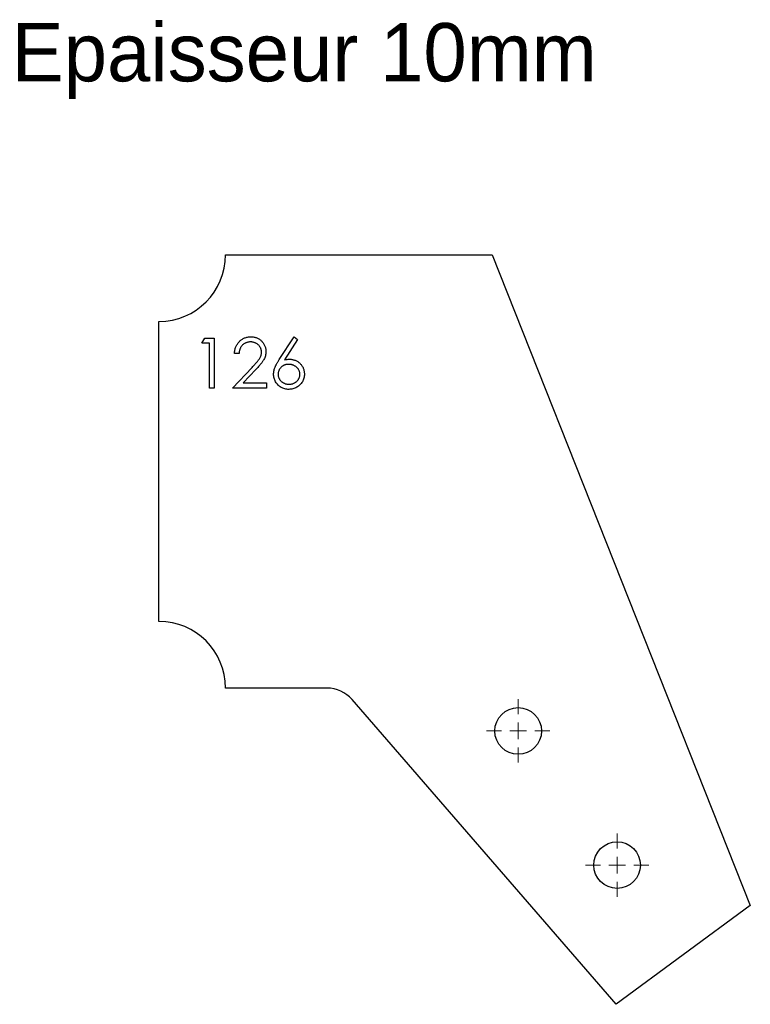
# Model space of a CAD drawing. Header units: millimetres. Extents: x 114 to 334, y 270 to 566.
import ezdxf

# ---------------------------------------------------------------- set-up
doc = ezdxf.new("R2010")
doc.units = ezdxf.units.MM
doc.header["$LTSCALE"] = 2

# ---------------------------------------------------------------- blocks, each defined once
blk = doc.blocks.new('SW_CENTERMARKSYMBOL_0')
at = {"color": 0, "linetype": 'Continuous', "lineweight": 18}
for p, q in [((0, 5), (0, 9.5)), ((-5, 0), (-9.5, 0)), ((0, 0), (-2.5, 0)), ((0, 0), (0, 2.5)), ((0, 0), (0, -2.5)), ((0, 0), (2.5, 0)), ((5, 0), (9.5, 0)), ((0, -5), (0, -9.5))]:
    blk.add_line(p, q, dxfattribs=at)
blk = doc.blocks.new('SW_CENTERMARKSYMBOL_1')
at = {"color": 0, "linetype": 'Continuous', "lineweight": 18}
for p, q in [((0, 5), (0, 9.5)), ((-5, 0), (-9.5, 0)), ((0, 0), (-2.5, 0)), ((0, 0), (0, 2.5)), ((0, 0), (0, -2.5)), ((0, 0), (2.5, 0)), ((5, 0), (9.5, 0)), ((0, -5), (0, -9.5))]:
    blk.add_line(p, q, dxfattribs=at)
blk = doc.blocks.new('SW_CENTERMARKSYMBOL_2')
at = {"color": 0, "linetype": 'Continuous', "lineweight": 18}
for p, q in [((0, 5), (0, 9.5)), ((-5, 0), (-9.5, 0)), ((0, 0), (-2.5, 0)), ((0, 0), (0, 2.5)), ((0, 0), (0, -2.5)), ((0, 0), (2.5, 0)), ((5, 0), (9.5, 0)), ((0, -5), (0, -9.5))]:
    blk.add_line(p, q, dxfattribs=at)
blk = doc.blocks.new('SW_CENTERMARKSYMBOL_3')
at = {"color": 0, "linetype": 'Continuous', "lineweight": 18}
for p, q in [((0, 5), (0, 9.5)), ((-5, 0), (-9.5, 0)), ((0, 0), (-2.5, 0)), ((0, 0), (0, 2.5)), ((0, 0), (0, -2.5)), ((0, 0), (2.5, 0)), ((5, 0), (9.5, 0)), ((0, -5), (0, -9.5))]:
    blk.add_line(p, q, dxfattribs=at)

msp = doc.modelspace()

# ---------------------------------------------------------------- linework, layer by layer
at = {"color": 7, "linetype": 'Continuous', "lineweight": 25}
for p, q in [((176.02, 495.33), (256.02, 495.33)), ((256.02, 495.33), (333.51, 300.15)), ((156.02, 385.33), (156.02, 475.33)), ((206.46, 365.33), (176.02, 365.33)), ((293.28, 270.46), (214.01, 361.88)), ((333.51, 300.15), (293.28, 270.46))]:
    msp.add_line(p, q, dxfattribs=at)
at = {"color": 1, "linetype": 'Continuous', "lineweight": 25}
for p, q in [((168.91, 468.79), (169.79, 470.33)), ((169.79, 470.33), (172.56, 470.33)), ((172.56, 470.33), (172.56, 455.33)), ((192.12, 463.87), (196.6, 470.72)), ((197.64, 469.9), (193.67, 463.84)), ((196.6, 470.72), (197.64, 469.9)), ((171.21, 468.79), (168.91, 468.79)), ((171.21, 455.33), (171.21, 468.79)), ((180.06, 465.72), (178.71, 465.72)), ((178.14, 455.33), (183.96, 461.54)), ((185.1, 460.88), (181.35, 456.87)), ((172.56, 455.33), (171.21, 455.33)), ((188.33, 455.33), (178.14, 455.33)), ((181.35, 456.87), (188.33, 456.87)), ((188.33, 456.87), (188.33, 455.33))]:
    msp.add_line(p, q, dxfattribs=at)
at = {"color": 7, "linetype": 'Continuous', "lineweight": 25}
for centre in [(263.84, 352.46), (293.53, 312.23)]:
    msp.add_circle(centre, 7, dxfattribs=at)
for centre, radius, start, end in [((156.02, 495.33), 20, 270, 0), ((156.02, 365.33), 20, 0, 90), ((206.46, 355.33), 10, 40.9284, 90)]:
    msp.add_arc(centre, radius, start, end, dxfattribs=at)
at = {"color": 1, "linetype": 'Continuous', "lineweight": 25}
for points, knots in [([(178.71, 465.72), (178.72, 465.9), (178.74, 466.25), (178.82, 466.76), (178.94, 467.25), (179.1, 467.71), (179.3, 468.15), (179.55, 468.56), (179.84, 468.95), (180.16, 469.32), (180.52, 469.64), (180.9, 469.93), (181.3, 470.17), (181.72, 470.37), (182.16, 470.53), (182.63, 470.64), (183.11, 470.71), (183.44, 470.71), (183.61, 470.72)], [0, 0, 0, 0, 0.0687985, 0.1351185, 0.199001, 0.2619337, 0.3235313, 0.3854347, 0.4472155, 0.5100181, 0.5725109, 0.633364, 0.6932167, 0.7525554, 0.8125582, 0.8732609, 0.9355427, 1, 1, 1, 1]), ([(183.61, 470.72), (183.77, 470.71), (184.09, 470.71), (184.57, 470.64), (185.02, 470.54), (185.44, 470.4), (185.84, 470.2), (186.21, 469.97), (186.57, 469.71), (186.89, 469.39), (187.18, 469.06), (187.44, 468.7), (187.65, 468.33), (187.83, 467.95), (187.97, 467.54), (188.07, 467.13), (188.12, 466.7), (188.13, 466.41), (188.14, 466.26)], [0, 0, 0, 0, 0.069475, 0.136517, 0.200789, 0.26383, 0.325735, 0.387291, 0.449509, 0.512968, 0.576275, 0.63758, 0.697903, 0.757172, 0.816599, 0.876653, 0.93729, 1, 1, 1, 1]), ([(183.54, 469.18), (183.42, 469.18), (183.19, 469.17), (182.85, 469.13), (182.53, 469.05), (182.22, 468.96), (181.93, 468.83), (181.65, 468.67), (181.39, 468.48), (181.14, 468.27), (180.92, 468.03), (180.72, 467.77), (180.54, 467.48), (180.39, 467.18), (180.27, 466.84), (180.17, 466.49), (180.1, 466.11), (180.07, 465.85), (180.06, 465.72)], [0, 0, 0, 0, 0.064451, 0.126571, 0.186922, 0.245924, 0.304098, 0.361781, 0.420577, 0.480272, 0.540224, 0.600658, 0.661916, 0.724435, 0.788853, 0.856287, 0.926338, 1, 1, 1, 1]), ([(186.79, 466.14), (186.79, 466.24), (186.78, 466.44), (186.74, 466.74), (186.67, 467.02), (186.56, 467.3), (186.43, 467.56), (186.26, 467.81), (186.07, 468.06), (185.85, 468.28), (185.61, 468.49), (185.35, 468.68), (185.08, 468.83), (184.8, 468.96), (184.5, 469.06), (184.19, 469.13), (183.87, 469.17), (183.65, 469.18), (183.54, 469.18)], [0, 0, 0, 0, 0.061969, 0.122129, 0.180999, 0.240162, 0.299865, 0.359951, 0.421742, 0.486546, 0.551508, 0.614995, 0.67724, 0.739715, 0.803039, 0.866487, 0.931969, 1, 1, 1, 1]), ([(183.96, 461.54), (184.1, 461.69), (184.37, 461.97), (184.75, 462.39), (185.1, 462.77), (185.41, 463.13), (185.68, 463.45), (185.91, 463.75), (186.1, 464.01), (186.3, 464.33), (186.5, 464.71), (186.67, 465.17), (186.77, 465.65), (186.79, 465.98), (186.79, 466.14)], [0, 0, 0, 0, 0.110794, 0.212813, 0.306078, 0.390617, 0.467233, 0.534451, 0.593867, 0.644833, 0.736221, 0.825037, 0.911992, 1, 1, 1, 1]), ([(188.14, 466.26), (188.13, 466.05), (188.12, 465.63), (187.99, 465.03), (187.8, 464.44), (187.57, 463.96), (187.34, 463.58), (187.13, 463.26), (186.88, 462.93), (186.59, 462.56), (186.27, 462.18), (185.92, 461.76), (185.52, 461.33), (185.25, 461.03), (185.1, 460.88)], [0, 0, 0, 0, 0.098702, 0.195672, 0.292422, 0.391343, 0.444462, 0.504229, 0.570352, 0.642546, 0.722288, 0.807921, 0.90047, 1, 1, 1, 1]), ([(190.45, 459.52), (190.45, 459.67), (190.46, 459.98), (190.53, 460.46), (190.65, 460.95), (190.78, 461.36), (190.91, 461.71), (191.03, 461.98), (191.17, 462.26), (191.33, 462.56), (191.49, 462.87), (191.69, 463.19), (191.9, 463.53), (192.05, 463.76), (192.12, 463.87)], [0, 0, 0, 0, 0.097806, 0.199612, 0.305296, 0.415817, 0.474241, 0.537287, 0.603386, 0.674311, 0.74953, 0.828608, 0.912043, 1, 1, 1, 1]), ([(193.67, 463.84), (193.94, 463.88), (194.45, 463.97), (194.97, 463.98), (195.23, 463.99)], [0, 0, 0, 0, 0.512659, 1, 1, 1, 1]), ([(195.23, 463.99), (195.38, 463.98), (195.68, 463.97), (196.12, 463.91), (196.54, 463.81), (196.95, 463.67), (197.33, 463.49), (197.71, 463.27), (198.06, 463.01), (198.39, 462.71), (198.69, 462.38), (198.95, 462.03), (199.18, 461.66), (199.36, 461.27), (199.5, 460.87), (199.6, 460.44), (199.66, 460), (199.67, 459.7), (199.68, 459.54)], [0, 0, 0, 0, 0.065231, 0.128405, 0.190067, 0.250943, 0.311546, 0.372863, 0.435024, 0.499072, 0.563091, 0.62551, 0.68668, 0.747283, 0.808563, 0.870742, 0.934341, 1, 1, 1, 1]), ([(194.94, 462.45), (194.83, 462.44), (194.61, 462.44), (194.28, 462.4), (193.97, 462.33), (193.67, 462.24), (193.39, 462.11), (193.13, 461.96), (192.89, 461.78), (192.66, 461.58), (192.46, 461.36), (192.28, 461.12), (192.13, 460.87), (192.01, 460.61), (191.91, 460.34), (191.84, 460.06), (191.8, 459.76), (191.8, 459.56), (191.79, 459.46)], [0, 0, 0, 0, 0.070592, 0.138501, 0.20379, 0.266788, 0.329098, 0.391175, 0.453168, 0.515797, 0.577969, 0.638966, 0.698381, 0.75732, 0.816412, 0.876279, 0.936823, 1, 1, 1, 1]), ([(198.33, 459.46), (198.33, 459.56), (198.32, 459.76), (198.27, 460.06), (198.2, 460.34), (198.08, 460.61), (197.95, 460.88), (197.77, 461.12), (197.57, 461.36), (197.34, 461.58), (197.09, 461.78), (196.82, 461.96), (196.54, 462.11), (196.25, 462.24), (195.94, 462.33), (195.62, 462.4), (195.29, 462.44), (195.06, 462.44), (194.94, 462.45)], [0, 0, 0, 0, 0.061142, 0.120001, 0.178236, 0.236496, 0.294887, 0.354677, 0.416695, 0.480633, 0.545805, 0.609735, 0.672952, 0.736001, 0.799827, 0.864767, 0.931084, 1, 1, 1, 1]), ([(194.99, 454.95), (194.79, 454.95), (194.39, 454.97), (193.8, 455.08), (193.23, 455.27), (192.7, 455.53), (192.2, 455.85), (191.75, 456.25), (191.36, 456.7), (191.04, 457.21), (190.77, 457.75), (190.58, 458.32), (190.46, 458.91), (190.45, 459.31), (190.45, 459.52)], [0, 0, 0, 0, 0.084326, 0.167035, 0.249541, 0.332707, 0.415873, 0.497777, 0.580314, 0.664533, 0.749571, 0.832474, 0.915674, 1, 1, 1, 1]), ([(191.79, 459.46), (191.79, 459.36), (191.8, 459.16), (191.85, 458.87), (191.92, 458.59), (192.03, 458.32), (192.16, 458.06), (192.33, 457.81), (192.52, 457.57), (192.75, 457.35), (192.99, 457.15), (193.25, 456.97), (193.52, 456.82), (193.8, 456.7), (194.1, 456.6), (194.41, 456.54), (194.73, 456.5), (194.95, 456.49), (195.06, 456.49)], [0, 0, 0, 0, 0.061853, 0.121284, 0.180778, 0.239273, 0.298641, 0.358186, 0.42076, 0.485205, 0.550362, 0.61365, 0.676623, 0.739108, 0.802165, 0.866717, 0.932038, 1, 1, 1, 1]), ([(199.68, 459.54), (199.67, 459.33), (199.65, 458.92), (199.54, 458.32), (199.35, 457.75), (199.09, 457.21), (198.75, 456.71), (198.36, 456.27), (197.89, 455.88), (197.37, 455.55), (196.81, 455.28), (196.22, 455.09), (195.61, 454.97), (195.2, 454.96), (194.99, 454.95)], [0, 0, 0, 0, 0.0859901, 0.1691084, 0.2505286, 0.3322557, 0.4135764, 0.4941261, 0.5763059, 0.6607127, 0.7461273, 0.830015, 0.9144197, 1, 1, 1, 1]), ([(195.06, 456.49), (195.17, 456.49), (195.39, 456.5), (195.71, 456.54), (196.02, 456.6), (196.32, 456.7), (196.6, 456.82), (196.87, 456.97), (197.13, 457.15), (197.38, 457.35), (197.6, 457.57), (197.79, 457.81), (197.96, 458.06), (198.09, 458.32), (198.2, 458.59), (198.27, 458.87), (198.32, 459.16), (198.33, 459.36), (198.33, 459.46)], [0, 0, 0, 0, 0.06795, 0.13326, 0.1978, 0.260846, 0.323319, 0.386282, 0.450062, 0.515208, 0.579641, 0.641817, 0.701692, 0.760769, 0.819254, 0.878738, 0.938158, 1, 1, 1, 1])]:
    msp.add_open_spline(points, degree=3, knots=knots, dxfattribs=at)

# ---------------------------------------------------------------- block references
at = {"color": 7, "linetype": 'Continuous', "lineweight": 18}
for name, p in [('SW_CENTERMARKSYMBOL_0', (263.84, 352.46)), ('SW_CENTERMARKSYMBOL_1', (293.53, 312.23))]:
    msp.add_blockref(name, p, dxfattribs=at)
at = {"color": 8, "linetype": 'Continuous'}
for name, p in [('SW_CENTERMARKSYMBOL_2', (263.84, 352.46)), ('SW_CENTERMARKSYMBOL_3', (293.53, 312.23))]:
    msp.add_blockref(name, p, dxfattribs=at)

# ---------------------------------------------------------------- texts
at = {"insert": (111.82, 564.85), "char_height": 17.5, "attachment_point": 1}
msp.add_mtext_dynamic_manual_height_columns('Epaisseur 10mm', width=326.1114, gutter_width=87.5, heights=[0], dxfattribs=at)

doc.saveas('drawing.dxf')
